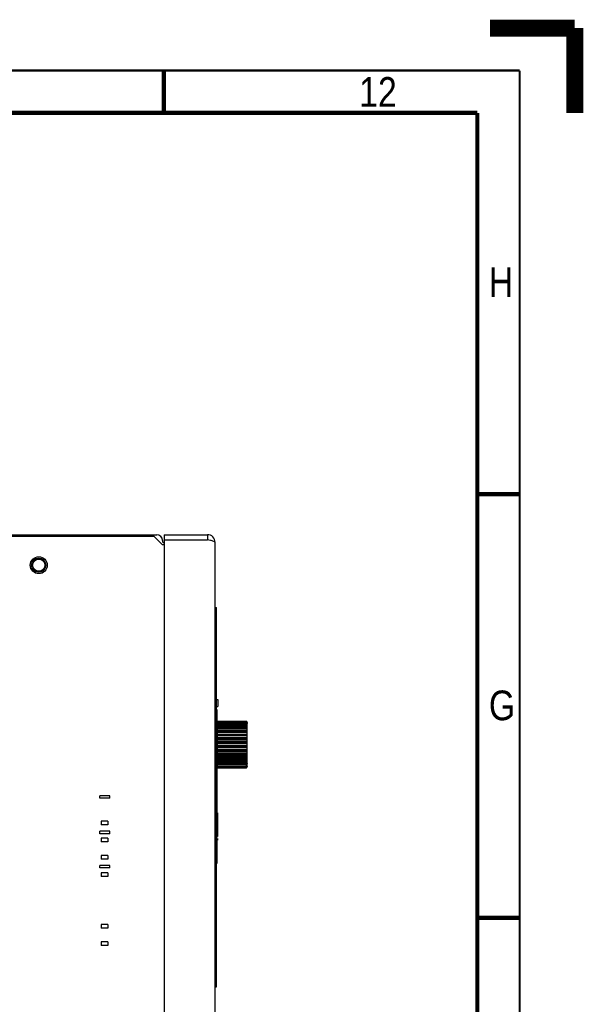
# Model space of a CAD drawing. Header units: millimetres. Extents: x -1 to 598, y -1 to 421.
# Tile 23 of 23: x 532 to 598, y 305 to 421. Entities that reach past the tile are written whole.
import ezdxf

# ---------------------------------------------------------------- set-up
doc = ezdxf.new("R2010")
doc.units = ezdxf.units.MM
doc.header["$LTSCALE"] = 32.67
doc.layers.get('0').update_dxf_attribs({"linetype": 'CONTINUOUS'})
for name, color, linetype in [('02___PRT_ALL_AXES', 7, 'CONTINUOUS'), ('CHAMFERS', 7, 'CONTINUOUS'), ('ECAD_133B3925', 7, 'CONTINUOUS'), ('ROUNDS', 7, 'CONTINUOUS')]:
    doc.layers.add(name, color=color, linetype=linetype)
doc.styles.add('TEXTSTYLE_2', font='txt', dxfattribs={"width": 0.85})

msp = doc.modelspace()

# ---------------------------------------------------------------- linework, layer by layer
at = {"color": 7, "linetype": 'CONTINUOUS'}
for p, q in [((480.6371, 360.2127), (547.6771, 360.2127)), ((546.0771, 360.0127), (546.0771, 360.2127)), ((546.8771, 360.2127), (546.8771, 360.0127)), ((548.3571, 359.5327), (548.3571, 359.3727)), ((548.5571, 360.2127), (548.5571, 359.6127)), ((553.6571, 360.2127), (553.6571, 359.6127)), ((554.5571, 351.6127), (554.7171, 351.6127)), ((554.7171, 306.8527), (554.7171, 351.6127)), ((554.7171, 340.7464), (554.8771, 340.7464)), ((554.8771, 340.7464), (554.8771, 339.9264)), ((554.7171, 339.9264), (554.8771, 339.9264)), ((554.7691, 339.5914), (554.7691, 337.4675)), ((554.8531, 332.6493), (554.8531, 338.2401)), ((554.8531, 338.2401), (558.2099, 338.2105)), ((554.8531, 338.2254), (558.2099, 338.1971)), ((554.8531, 338.1699), (558.2099, 338.1399)), ((554.8531, 338.1262), (558.2099, 338.1)), ((554.8531, 338.0168), (558.2099, 337.9874)), ((554.8531, 337.9456), (558.2099, 337.9222)), ((558.3331, 337.8033), (554.8531, 337.814)), ((554.8531, 337.7856), (558.2099, 337.7576)), ((554.8531, 337.6889), (558.2099, 337.6692)), ((558.3331, 337.5532), (554.8531, 337.5605)), ((554.8531, 337.4833), (558.2099, 337.4576)), ((554.8531, 337.3641), (558.2099, 337.3486)), ((558.3331, 337.2391), (554.8531, 337.2428)), ((554.8531, 337.119), (558.2099, 337.0964)), ((558.3331, 337.9817), (558.2405, 337.9821)), ((558.3331, 338.083), (558.3072, 338.0831)), ((554.8531, 336.981), (558.2099, 336.9701)), ((558.3331, 336.8705), (554.8531, 336.8703)), ((554.8531, 336.7038), (558.2099, 336.685)), ((554.8531, 336.5511), (558.2099, 336.5453)), ((558.3331, 336.4585), (554.8531, 336.4546)), ((558.3331, 336.25), (554.8531, 336.2667)), ((554.8531, 336.2504), (558.2099, 336.236)), ((554.8531, 336.0877), (558.2099, 336.0871)), ((558.3331, 336.0157), (554.8531, 336.0082)), ((558.3331, 335.7973), (554.8531, 335.8113)), ((554.8531, 335.7725), (558.2099, 335.7629)), ((554.8531, 335.6047), (558.2099, 335.6093)), ((558.3331, 335.5556), (554.8531, 335.5447)), ((558.3331, 335.3338), (554.8531, 335.3447)), ((554.8531, 335.2847), (558.2099, 335.2801)), ((554.8531, 335.1168), (558.2099, 335.1265)), ((558.3331, 335.0921), (554.8531, 335.0781)), ((558.3331, 334.8736), (554.8531, 334.8811)), ((554.8531, 334.8017), (558.2099, 334.8023)), ((554.8531, 334.6389), (558.2099, 334.6534)), ((558.3331, 334.6393), (554.8531, 334.6227)), ((558.3331, 334.4309), (554.8531, 334.4347)), ((554.8531, 334.3382), (558.2099, 334.344)), ((554.8531, 334.1855), (558.2099, 334.2043)), ((558.3331, 334.0189), (554.8531, 334.019)), ((554.8531, 333.9084), (558.2099, 333.9192)), ((554.8531, 333.7704), (558.2099, 333.7929)), ((558.3331, 333.6502), (554.8531, 333.6466)), ((554.8531, 333.5252), (558.2099, 333.5408)), ((554.8531, 333.4061), (558.2099, 333.4317)), ((558.3331, 333.3361), (554.8531, 333.3288)), ((554.8531, 333.2004), (558.2099, 333.2201)), ((554.8531, 333.1038), (558.2099, 333.1317)), ((558.3331, 333.0861), (554.8531, 333.0753)), ((554.8531, 332.9438), (558.2099, 332.9671)), ((554.8531, 332.8726), (558.2099, 332.902)), ((554.8531, 332.7631), (558.2099, 332.7894)), ((554.8531, 332.7195), (558.2099, 332.7495)), ((554.8531, 332.6639), (558.2099, 332.6923)), ((554.8531, 332.6493), (558.2099, 332.6789)), ((558.3331, 332.9077), (558.2405, 332.9073)), ((558.3331, 332.8064), (558.3072, 332.8062)), ((540.9571, 329.1047), (540.9571, 329.3847)), ((542.1571, 329.1047), (542.1571, 329.3847)), ((554.7946, 327.3815), (554.8571, 327.3815)), ((554.8571, 327.3815), (554.8571, 324.5806)), ((541.1171, 326.4127), (541.1171, 325.9727)), ((541.9171, 326.4127), (541.9171, 325.9727)), ((540.9571, 324.9203), (540.9571, 325.2003)), ((541.1171, 324.3807), (541.1171, 323.9407)), ((541.9171, 324.3807), (541.9171, 323.9407)), ((542.1571, 324.9203), (542.1571, 325.2003)), ((554.7771, 324.2467), (554.7519, 324.2467)), ((554.7771, 324.5806), (554.8571, 324.5806)), ((554.8571, 324.3458), (554.8571, 324.1576)), ((554.7512, 324.2121), (554.7771, 324.2121)), ((554.7771, 324.2121), (554.7771, 321.4075)), ((554.7771, 324.1912), (554.8571, 324.1912)), ((554.7771, 324.1576), (554.8571, 324.1576)), ((541.1171, 322.3487), (541.1171, 321.9087)), ((541.9171, 322.3487), (541.9171, 321.9087)), ((540.9571, 320.8767), (540.9571, 321.1567)), ((542.1571, 320.8767), (542.1571, 321.1567)), ((554.7171, 321.4075), (554.7771, 321.4075)), ((541.1171, 320.3167), (541.1171, 319.8767)), ((541.9171, 320.3167), (541.9171, 319.8767)), ((554.6371, 315.6927), (554.7171, 315.6927)), ((554.6371, 314.8927), (554.6371, 315.6927)), ((541.1171, 314.2007), (541.1171, 313.7607)), ((541.9171, 314.2007), (541.9171, 313.7607)), ((554.6371, 314.8927), (554.7171, 314.8927)), ((541.1171, 312.1687), (541.1171, 311.7287)), ((541.9171, 312.1687), (541.9171, 311.7287)), ((554.5571, 306.8527), (554.7171, 306.8527))]:
    msp.add_line(p, q, dxfattribs=at)
at = {"color": 3, "linetype": 'CONTINUOUS'}
for p, q in [((547.3571, 360.0127), (548.3571, 359.0127)), ((548.5571, 360.2127), (553.6571, 360.2127)), ((548.5571, 359.6127), (548.5571, 244.0127)), ((548.5571, 359.6127), (553.6571, 359.6127)), ((554.5571, 244.3127), (554.5571, 359.3127))]:
    msp.add_line(p, q, dxfattribs=at)
at = {"color": 6, "linetype": 'CONTINUOUS'}
for p, q in [((542.1571, 329.3847), (540.9571, 329.3847)), ((542.1571, 329.1047), (540.9571, 329.1047)), ((541.9171, 326.4127), (541.1171, 326.4127)), ((541.9171, 325.9727), (541.1171, 325.9727)), ((542.1571, 325.2003), (540.9571, 325.2003)), ((542.1571, 324.9203), (540.9571, 324.9203)), ((541.9171, 324.3807), (541.1171, 324.3807)), ((541.9171, 323.9407), (541.1171, 323.9407)), ((541.9171, 322.3487), (541.1171, 322.3487)), ((542.1571, 321.1567), (540.9571, 321.1567)), ((542.1571, 320.8767), (540.9571, 320.8767)), ((541.9171, 321.9087), (541.1171, 321.9087)), ((541.9171, 320.3167), (541.1171, 320.3167)), ((541.9171, 319.8767), (541.1171, 319.8767)), ((541.9171, 314.2007), (541.1171, 314.2007)), ((541.9171, 313.7607), (541.1171, 313.7607)), ((541.9171, 312.1687), (541.1171, 312.1687)), ((541.9171, 311.7287), (541.1171, 311.7287))]:
    msp.add_line(p, q, dxfattribs=at)
at = {"color": 7, "linetype": 'CONTINUOUS', "true_color": 0xe0f2ff, "const_width": 2}
for points in [[(587, 420), (597, 420)], [(597, 410), (597, 420)]]:
    msp.add_lwpolyline(points, dxfattribs=at)
at = {"color": 2, "linetype": 'CONTINUOUS', "const_width": 0.25}
for points in [[(590.5, 415), (6.5, 415)], [(590.5, 15), (590.5, 415)]]:
    msp.add_lwpolyline(points, dxfattribs=at)
at = {"color": 7, "linetype": 'CONTINUOUS', "const_width": 0.5}
for points in [[(548.5, 415), (548.5, 410)], [(585.5, 410), (11.5, 410)], [(585.5, 20), (585.5, 410)], [(590.5, 365), (585.5, 365)], [(590.5, 315), (585.5, 315)]]:
    msp.add_lwpolyline(points, dxfattribs=at)
at = {"color": 7, "linetype": 'CONTINUOUS'}
for radius in [0.84, 0.72]:
    msp.add_circle((533.7571, 356.6127), radius, dxfattribs=at)
for centre, radius, start, end in [((547.6771, 359.5327), 0.68, 0, 90), ((548.4371, 359.3727), 0.08, 180, 270)]:
    msp.add_arc(centre, radius, start, end, dxfattribs=at)
at = {"color": 3, "linetype": 'CONTINUOUS'}
msp.add_arc((553.6571, 359.3127), 0.9, 0, 90, dxfattribs=at)
msp.add_open_spline([(554.0015, 359.5377), (553.887, 359.564), (553.772, 359.5883), (553.6571, 359.6127)], degree=3, dxfattribs=at)
msp.add_open_spline([(554.5571, 359.3127), (554.5571, 359.3355), (554.5025, 359.3884), (554.3182, 359.4607), (554.1377, 359.5064), (554.0015, 359.5377)], degree=3, knots=[0, 0, 0, 0, 0.11132884, 0.31690807, 1, 1, 1, 1], dxfattribs=at)
at = {"layer": '02___PRT_ALL_AXES', "color": 3, "linetype": 'CONTINUOUS'}
msp.add_circle((533.7571, 356.6127), 1, dxfattribs=at)
at = {"layer": 'CHAMFERS', "color": 3, "linetype": 'CONTINUOUS'}
msp.add_line((547.3571, 360.0127), (516.2371, 360.0127), dxfattribs=at)
at = {"layer": 'CHAMFERS', "color": 7, "linetype": 'CONTINUOUS'}
msp.add_line((554.8059, 333.614), (554.7171, 333.7017), dxfattribs=at)
for start, end in [(0.795141, 1.113394), (358.886606, 0.343885), (0.34467, 0.417038)]:
    msp.add_arc((154.7371, 331.2127), 400.076, start, end, dxfattribs=at)
at = {"layer": 'ECAD_133B3925', "color": 7, "linetype": 'CONTINUOUS'}
for p, q in [((554.7171, 336.7647), (554.8531, 336.7647)), ((554.8531, 334.1247), (554.7171, 334.1247))]:
    msp.add_line(p, q, dxfattribs=at)
at = {"layer": 'ROUNDS', "color": 7, "linetype": 'CONTINUOUS'}
for p, q in [((548.4371, 359.2927), (548.5571, 359.2927)), ((558.3202, 338.1346), (558.2658, 338.1877)), ((558.2658, 338.1726), (558.3202, 338.1157)), ((558.2803, 338.1067), (558.2658, 338.1194)), ((558.2658, 338.0747), (558.3202, 338.0156)), ((558.3202, 337.9291), (558.2658, 337.9698)), ((558.2658, 337.8968), (558.3202, 337.8374)), ((558.3202, 337.711), (558.2658, 337.7436)), ((558.2658, 337.6444), (558.3202, 337.5865)), ((558.3202, 337.424), (558.2658, 337.4474)), ((558.2658, 337.3252), (558.3202, 337.2706)), ((558.3202, 337.0769), (558.2658, 337.0904)), ((558.3202, 338.0718), (558.2803, 338.1067)), ((558.3331, 332.7829), (558.3331, 338.1065)), ((558.2658, 336.9489), (558.3202, 336.8991)), ((558.3202, 336.6802), (558.2658, 336.6835)), ((558.2658, 336.5268), (558.3202, 336.4835)), ((558.3202, 336.2459), (558.2658, 336.2388)), ((558.2658, 336.0719), (558.3202, 336.0363)), ((558.3202, 335.7873), (558.2658, 335.7701)), ((558.2658, 335.5979), (558.3202, 335.5711)), ((558.3202, 335.3183), (558.2658, 335.2914)), ((558.2658, 335.1193), (558.3202, 335.1021)), ((558.3202, 334.8531), (558.2658, 334.8174)), ((558.2658, 334.6505), (558.3202, 334.6435)), ((558.3202, 334.4059), (558.2658, 334.3625)), ((558.2658, 334.2059), (558.3202, 334.2092)), ((558.3202, 333.9902), (558.2658, 333.9405)), ((558.2658, 333.7989), (558.3202, 333.8125)), ((558.3202, 333.6188), (558.2658, 333.5641)), ((558.2658, 333.4419), (558.3202, 333.4653)), ((558.3202, 333.3028), (558.2658, 333.2449)), ((558.2658, 333.1458), (558.3202, 333.1784)), ((558.3202, 333.0519), (558.2658, 332.9925)), ((558.2658, 332.9195), (558.3202, 332.9602)), ((558.3202, 332.8737), (558.2658, 332.8147)), ((558.2658, 332.77), (558.2803, 332.7826)), ((558.3202, 332.7737), (558.2658, 332.7167)), ((558.2658, 332.7017), (558.284, 332.7195)), ((558.2803, 332.7826), (558.3202, 332.8176)), ((558.284, 332.7195), (558.3022, 332.7372)), ((558.3022, 332.7372), (558.3202, 332.7548))]:
    msp.add_line(p, q, dxfattribs=at)
at = {"layer": 'ROUNDS', "color": 3, "linetype": 'CONTINUOUS'}
msp.add_line((548.5571, 359.0127), (548.3571, 359.0127), dxfattribs=at)
at = {"layer": 'ROUNDS', "color": 7, "linetype": 'CONTINUOUS'}
for centre, radius, start, end in [((558.2096, 337.2692), 0.0794, 44.887925, 89.745554), ((558.2801, 337.8033), 0.053, 0.006327, 13.870395), ((558.291, 338.1041), 0.0421, 0.001967, 3.109122), ((558.2096, 333.6201), 0.0794, 270.254446, 315.112075), ((558.2801, 333.0861), 0.053, 346.129605, 359.993673), ((558.2906, 332.7852), 0.0425, 344.494974, 356.812991), ((558.291, 332.7852), 0.0421, 356.830785, 359.997957)]:
    msp.add_arc(centre, radius, start, end, dxfattribs=at)
for points, knots in [([(558.2099, 338.2105), (558.2203, 338.2104), (558.241, 338.2063), (558.2586, 338.1947), (558.2658, 338.1877)], [0, 0, 0, 0, 0.50780241, 1, 1, 1, 1]), ([(558.2658, 338.1726), (558.2587, 338.1801), (558.2413, 338.1924), (558.2203, 338.197), (558.2099, 338.1971)], [0, 0, 0, 0, 0.49700455, 1, 1, 1, 1]), ([(558.2099, 338.1399), (558.2152, 338.1398), (558.2352, 338.138), (558.2546, 338.1291), (558.2658, 338.1194)], [0, 0, 0, 0, 0.26123666, 1, 1, 1, 1]), ([(558.2658, 338.0747), (558.2587, 338.0823), (558.2414, 338.0952), (558.2204, 338.0999), (558.2099, 338.1)], [0, 0, 0, 0, 0.4996929, 1, 1, 1, 1]), ([(558.2099, 337.9874), (558.2151, 337.9874), (558.2348, 337.9858), (558.2542, 337.9785), (558.2658, 337.9698)], [0, 0, 0, 0, 0.26587455, 1, 1, 1, 1]), ([(558.2658, 337.8968), (558.2587, 337.9045), (558.2415, 337.9174), (558.2204, 337.9222), (558.2099, 337.9222)], [0, 0, 0, 0, 0.50011396, 1, 1, 1, 1]), ([(558.2099, 337.7576), (558.2151, 337.7576), (558.2344, 337.7563), (558.2537, 337.7508), (558.2658, 337.7436)], [0, 0, 0, 0, 0.27072001, 1, 1, 1, 1]), ([(558.2658, 337.6444), (558.2587, 337.652), (558.2413, 337.6646), (558.2203, 337.6692), (558.2099, 337.6692)], [0, 0, 0, 0, 0.49824426, 1, 1, 1, 1]), ([(558.2099, 337.4576), (558.2151, 337.4576), (558.2341, 337.4566), (558.2531, 337.4529), (558.2658, 337.4474)], [0, 0, 0, 0, 0.27514648, 1, 1, 1, 1]), ([(558.2099, 337.0964), (558.2151, 337.0964), (558.2339, 337.0958), (558.2527, 337.0937), (558.2658, 337.0904)], [0, 0, 0, 0, 0.27847648, 1, 1, 1, 1]), ([(558.3202, 338.1346), (558.3221, 338.1327), (558.3289, 338.1247), (558.3326, 338.1142), (558.333, 338.1064)], [0, 0, 0, 0, 0.2582556, 1, 1, 1, 1]), ([(558.3331, 338.083), (558.3331, 338.0919), (558.3296, 338.1041), (558.3223, 338.1135), (558.3202, 338.1157)], [0, 0, 0, 0, 0.74545178, 1, 1, 1, 1]), ([(558.3202, 338.0718), (558.3242, 338.0683), (558.3307, 338.0599), (558.3331, 338.0495), (558.3331, 338.0445)], [0, 0, 0, 0, 0.51567851, 1, 1, 1, 1]), ([(558.3202, 337.9291), (558.324, 337.9262), (558.3305, 337.9194), (558.3331, 337.9101), (558.3331, 337.9058)], [0, 0, 0, 0, 0.52945294, 1, 1, 1, 1]), ([(558.3202, 337.711), (558.3239, 337.7088), (558.3302, 337.7037), (558.3331, 337.6959), (558.3331, 337.6924)], [0, 0, 0, 0, 0.55286213, 1, 1, 1, 1]), ([(558.3331, 337.5532), (558.3331, 337.5623), (558.3296, 337.5747), (558.3223, 337.5843), (558.3202, 337.5865)], [0, 0, 0, 0, 0.74667349, 1, 1, 1, 1]), ([(558.3202, 337.424), (558.3221, 337.4232), (558.3276, 337.4205), (558.3331, 337.4149), (558.3331, 337.4107)], [0, 0, 0, 0, 0.33086227, 1, 1, 1, 1]), ([(558.3331, 337.2391), (558.3331, 337.2477), (558.3295, 337.2595), (558.3222, 337.2685), (558.3202, 337.2706)], [0, 0, 0, 0, 0.74343133, 1, 1, 1, 1]), ([(558.3202, 337.0769), (558.3235, 337.0761), (558.3282, 337.0749), (558.3331, 337.0709), (558.3331, 337.0692)], [0, 0, 0, 0, 0.66200572, 1, 1, 1, 1]), ([(558.2658, 336.9489), (558.2585, 336.9556), (558.2407, 336.9664), (558.2203, 336.9701), (558.2099, 336.9701)], [0, 0, 0, 0, 0.48816555, 1, 1, 1, 1]), ([(558.2099, 336.685), (558.2151, 336.685), (558.2338, 336.6848), (558.2524, 336.6843), (558.2658, 336.6835)], [0, 0, 0, 0, 0.28012897, 1, 1, 1, 1]), ([(558.2658, 336.5268), (558.2621, 336.5298), (558.2455, 336.5406), (558.2251, 336.5453), (558.2099, 336.5453)], [0, 0, 0, 0, 0.23560968, 1, 1, 1, 1]), ([(558.2099, 336.236), (558.2151, 336.236), (558.2338, 336.2361), (558.2525, 336.2371), (558.2658, 336.2388)], [0, 0, 0, 0, 0.27979116, 1, 1, 1, 1]), ([(558.2658, 336.0719), (558.2621, 336.0743), (558.2448, 336.0835), (558.2249, 336.087), (558.2099, 336.0871)], [0, 0, 0, 0, 0.22811348, 1, 1, 1, 1]), ([(558.3331, 336.8705), (558.3331, 336.8757), (558.3308, 336.8865), (558.3242, 336.8954), (558.3202, 336.8991)], [0, 0, 0, 0, 0.4886707, 1, 1, 1, 1]), ([(558.3202, 336.6802), (558.322, 336.68), (558.3252, 336.6798), (558.3294, 336.6794), (558.3315, 336.679), (558.3331, 336.6787), (558.3331, 336.6784)], [0, 0, 0, 0, 0.42644845, 0.73748154, 0.92772116, 1, 1, 1, 1]), ([(558.3331, 336.4585), (558.3331, 336.4631), (558.3306, 336.4728), (558.3241, 336.4803), (558.3202, 336.4835)], [0, 0, 0, 0, 0.47765033, 1, 1, 1, 1]), ([(558.3202, 336.2459), (558.3234, 336.2463), (558.3276, 336.247), (558.3319, 336.2485), (558.3331, 336.2496), (558.3331, 336.25)], [0, 0, 0, 0, 0.70581575, 0.89885778, 1, 1, 1, 1]), ([(558.3331, 336.0157), (558.3331, 336.0196), (558.3303, 336.028), (558.3239, 336.0338), (558.3202, 336.0363)], [0, 0, 0, 0, 0.45896542, 1, 1, 1, 1]), ([(558.2099, 335.7629), (558.2151, 335.7628), (558.2339, 335.7634), (558.2528, 335.766), (558.2658, 335.7701)], [0, 0, 0, 0, 0.27752717, 1, 1, 1, 1]), ([(558.2658, 335.5979), (558.262, 335.5998), (558.2442, 335.6068), (558.2248, 335.6093), (558.2099, 335.6093)], [0, 0, 0, 0, 0.22065631, 1, 1, 1, 1]), ([(558.2099, 335.2801), (558.2151, 335.2801), (558.2342, 335.281), (558.2533, 335.2853), (558.2658, 335.2914)], [0, 0, 0, 0, 0.27375539, 1, 1, 1, 1]), ([(558.2658, 335.1193), (558.2619, 335.1205), (558.2437, 335.1251), (558.2247, 335.1265), (558.2099, 335.1265)], [0, 0, 0, 0, 0.21438022, 1, 1, 1, 1]), ([(558.2099, 334.8023), (558.2151, 334.8023), (558.2345, 334.8036), (558.2539, 334.8097), (558.2658, 334.8174)], [0, 0, 0, 0, 0.26910916, 1, 1, 1, 1]), ([(558.3202, 335.7873), (558.3236, 335.7884), (558.3288, 335.7902), (558.3331, 335.7952), (558.3331, 335.7973)], [0, 0, 0, 0, 0.6296827, 1, 1, 1, 1]), ([(558.3331, 335.5556), (558.3331, 335.557), (558.3316, 335.564), (558.3251, 335.5687), (558.3202, 335.5711)], [0, 0, 0, 0, 0.20675765, 1, 1, 1, 1]), ([(558.3202, 335.3183), (558.3221, 335.3192), (558.328, 335.3226), (558.3331, 335.329), (558.3331, 335.3338)], [0, 0, 0, 0, 0.31514344, 1, 1, 1, 1]), ([(558.3331, 335.0921), (558.3331, 335.0942), (558.3288, 335.0992), (558.3236, 335.101), (558.3202, 335.1021)], [0, 0, 0, 0, 0.3703173, 1, 1, 1, 1]), ([(558.3202, 334.8531), (558.3239, 334.8556), (558.3303, 334.8614), (558.3331, 334.8698), (558.3331, 334.8736)], [0, 0, 0, 0, 0.54103458, 1, 1, 1, 1]), ([(558.2658, 334.6505), (558.2619, 334.651), (558.2433, 334.6529), (558.2246, 334.6534), (558.2099, 334.6534)], [0, 0, 0, 0, 0.21048713, 1, 1, 1, 1]), ([(558.2099, 334.344), (558.2151, 334.3441), (558.2349, 334.3456), (558.2544, 334.3534), (558.2658, 334.3625)], [0, 0, 0, 0, 0.26426425, 1, 1, 1, 1]), ([(558.2658, 334.2059), (558.2619, 334.2057), (558.2433, 334.2047), (558.2246, 334.2044), (558.2099, 334.2043)], [0, 0, 0, 0, 0.2098443, 1, 1, 1, 1]), ([(558.2099, 333.9192), (558.2203, 333.9193), (558.2407, 333.923), (558.2585, 333.9338), (558.2658, 333.9405)], [0, 0, 0, 0, 0.51183445, 1, 1, 1, 1]), ([(558.2658, 333.7989), (558.2619, 333.7979), (558.2435, 333.7943), (558.2247, 333.793), (558.2099, 333.7929)], [0, 0, 0, 0, 0.21260093, 1, 1, 1, 1]), ([(558.3331, 334.6393), (558.3331, 334.6398), (558.3319, 334.6409), (558.3276, 334.6423), (558.3234, 334.643), (558.3202, 334.6435)], [0, 0, 0, 0, 0.10114222, 0.29418425, 1, 1, 1, 1]), ([(558.3202, 334.4059), (558.3241, 334.409), (558.3306, 334.4165), (558.3331, 334.4263), (558.3331, 334.4309)], [0, 0, 0, 0, 0.52234967, 1, 1, 1, 1]), ([(558.3331, 334.211), (558.3331, 334.2107), (558.3315, 334.2104), (558.3294, 334.2099), (558.3252, 334.2095), (558.322, 334.2093), (558.3202, 334.2092)], [0, 0, 0, 0, 0.07227884, 0.26251846, 0.57355155, 1, 1, 1, 1]), ([(558.3202, 333.9902), (558.3242, 333.9939), (558.3308, 334.0028), (558.3331, 334.0137), (558.3331, 334.0189)], [0, 0, 0, 0, 0.5113293, 1, 1, 1, 1]), ([(558.3331, 333.8202), (558.3331, 333.8184), (558.3282, 333.8145), (558.3235, 333.8133), (558.3202, 333.8125)], [0, 0, 0, 0, 0.33799428, 1, 1, 1, 1]), ([(558.3202, 333.6188), (558.3222, 333.6209), (558.3295, 333.6298), (558.3331, 333.6417), (558.3331, 333.6502)], [0, 0, 0, 0, 0.25656867, 1, 1, 1, 1]), ([(558.2658, 333.4419), (558.262, 333.4403), (558.244, 333.4341), (558.2248, 333.4319), (558.2099, 333.4317)], [0, 0, 0, 0, 0.21811593, 1, 1, 1, 1]), ([(558.2099, 333.2201), (558.2203, 333.2202), (558.2413, 333.2248), (558.2587, 333.2374), (558.2658, 333.2449)], [0, 0, 0, 0, 0.50175574, 1, 1, 1, 1]), ([(558.2658, 333.1458), (558.262, 333.1436), (558.2446, 333.1351), (558.2249, 333.1318), (558.2099, 333.1317)], [0, 0, 0, 0, 0.22526081, 1, 1, 1, 1]), ([(558.2099, 332.9671), (558.2204, 332.9672), (558.2415, 332.972), (558.2587, 332.9848), (558.2658, 332.9925)], [0, 0, 0, 0, 0.49988604, 1, 1, 1, 1]), ([(558.2658, 332.9195), (558.2621, 332.9168), (558.2452, 332.9065), (558.225, 332.9021), (558.2099, 332.902)], [0, 0, 0, 0, 0.23284267, 1, 1, 1, 1]), ([(558.2099, 332.7894), (558.2204, 332.7895), (558.2414, 332.7942), (558.2587, 332.807), (558.2658, 332.8147)], [0, 0, 0, 0, 0.5003071, 1, 1, 1, 1]), ([(558.2658, 332.77), (558.2622, 332.7668), (558.2458, 332.755), (558.2252, 332.7496), (558.2099, 332.7495)], [0, 0, 0, 0, 0.23988513, 1, 1, 1, 1]), ([(558.2099, 332.6923), (558.2203, 332.6924), (558.2413, 332.6969), (558.2587, 332.7093), (558.2658, 332.7167)], [0, 0, 0, 0, 0.50299545, 1, 1, 1, 1]), ([(558.2658, 332.7017), (558.2586, 332.6946), (558.241, 332.6831), (558.2203, 332.679), (558.2099, 332.6789)], [0, 0, 0, 0, 0.49219759, 1, 1, 1, 1]), ([(558.3331, 333.4787), (558.3331, 333.4775), (558.3314, 333.471), (558.3249, 333.4674), (558.3202, 333.4653)], [0, 0, 0, 0, 0.19306131, 1, 1, 1, 1]), ([(558.3202, 333.3028), (558.3223, 333.305), (558.3296, 333.3147), (558.3331, 333.3271), (558.3331, 333.3361)], [0, 0, 0, 0, 0.25332651, 1, 1, 1, 1]), ([(558.3331, 333.197), (558.3331, 333.1935), (558.3302, 333.1856), (558.3239, 333.1806), (558.3202, 333.1784)], [0, 0, 0, 0, 0.44713787, 1, 1, 1, 1]), ([(558.3331, 332.9835), (558.3331, 332.9792), (558.3305, 332.97), (558.324, 332.9631), (558.3202, 332.9602)], [0, 0, 0, 0, 0.47054706, 1, 1, 1, 1]), ([(558.3331, 332.8449), (558.3331, 332.8399), (558.3307, 332.8295), (558.3242, 332.8211), (558.3202, 332.8176)], [0, 0, 0, 0, 0.48432149, 1, 1, 1, 1]), ([(558.3202, 332.7737), (558.3223, 332.7759), (558.3296, 332.7853), (558.3331, 332.7975), (558.3331, 332.8064)], [0, 0, 0, 0, 0.25454822, 1, 1, 1, 1])]:
    msp.add_open_spline(points, degree=3, knots=knots, dxfattribs=at)
for points in [[(558.3331, 337.9817), (558.3331, 337.9938), (558.3284, 338.0067), (558.3202, 338.0156)], [(558.3315, 337.816), (558.3296, 337.8238), (558.3256, 337.8315), (558.3202, 337.8374)], [(558.3202, 333.0519), (558.3256, 333.0579), (558.3296, 333.0655), (558.3315, 333.0734)], [(558.3202, 332.8737), (558.3284, 332.8826), (558.3331, 332.8956), (558.3331, 332.9077)], [(558.3315, 332.7739), (558.3295, 332.7668), (558.3255, 332.7599), (558.3202, 332.7548)]]:
    msp.add_open_spline(points, degree=3, dxfattribs=at)

# ---------------------------------------------------------------- texts
at = {"color": 5, "linetype": 'CONTINUOUS', "char_height": 3.5, "attachment_point": 2, "line_spacing_factor": 0.9, "style": 'TEXTSTYLE_2'}
for s, insert, width in [('12', (573.7773, 414.2255), 5.95), ('H', (588.2947, 391.7789), 4.4625), ('G', (588.4094, 341.8162), 4.4625)]:
    msp.add_mtext(s, dxfattribs=dict(at, insert=insert, width=width))

doc.saveas('drawing.dxf')
